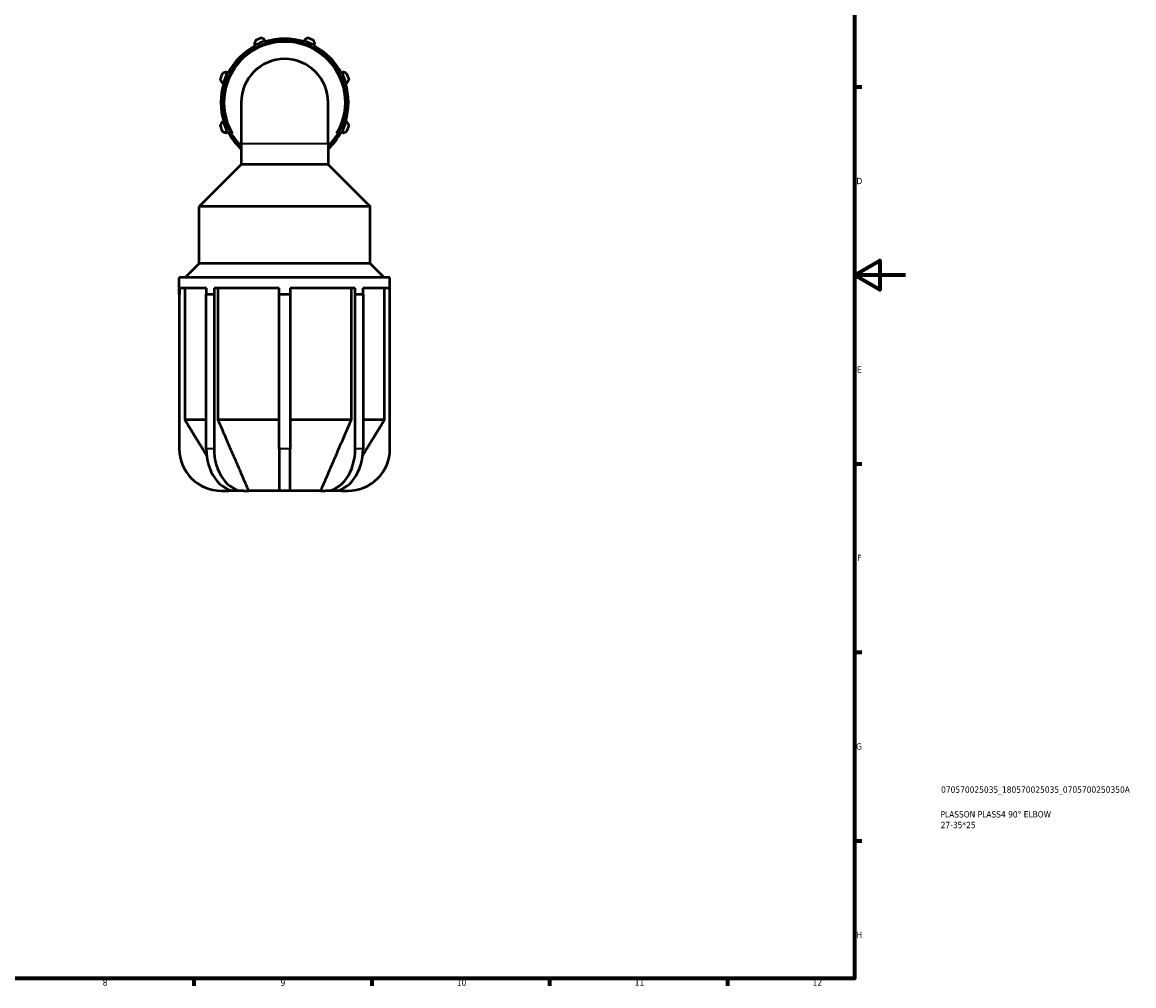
# Model space of a CAD drawing. Header units: millimetres. Extents: x 0 to 931, y 0 to 842.
# Tile 5 of 6: x 493 to 931, y 17 to 397. Entities that reach past the tile are written whole.
import ezdxf

# ---------------------------------------------------------------- set-up
doc = ezdxf.new("R2010")
doc.units = ezdxf.units.MM
for name, color, linetype, lineweight in [('Border (ISO)', 7, 'Continuous', 70), ('Title (ISO)', 7, 'Continuous', 50), ('Visible (ISO)', 7, 'Continuous', 50), ('Visible Narrow (ISO)', 7, 'Continuous', 35)]:
    doc.layers.add(name, color=color, linetype=linetype, lineweight=lineweight)
doc.styles.add('Note Text (ISO)', font='tahoma.ttf')

# ---------------------------------------------------------------- blocks, each defined once
blk = doc.blocks.new('Borders Default Border')
at = {"layer": 'Border (ISO)'}
for p, q in [((821, 371.25), (823.9, 371.25)), ((821, 222.75), (823.9, 222.75)), ((821, 148.5), (823.9, 148.5)), ((821, 74.25), (823.9, 74.25)), ((560.67, 20), (560.67, 17.1)), ((630.75, 20), (630.75, 17.1)), ((700.83, 20), (700.83, 17.1)), ((770.92, 20), (770.92, 17.1))]:
    blk.add_line(p, q, dxfattribs=at)
at = {"layer": 'Border (ISO)', "flags": 128}
for points in [[(20, 20), (20, 574), (821, 574), (821, 20), (20, 20)], [(841, 297), (821, 297), (831, 302.77), (831, 291.23), (821, 297)]]:
    blk.add_lwpolyline(points, dxfattribs=at)
at = {"layer": 'Border (ISO)', "color": 232, "true_color": 0xca0064, "char_height": 2.5, "attachment_point": 7, "style": 'Note Text (ISO)'}
for s, insert in [('D', (821.73, 332.88)), ('E', (821.94, 258.63)), ('F', (822, 184.38)), ('G', (821.61, 110.08)), ('H', (821.74, 35.88)), ('8', (524.81, 17.04)), ('9', (594.88, 17.05)), ('10', (664.29, 17.05)), ('11', (734.37, 17.1)), ('12', (804.46, 17.1))]:
    blk.add_mtext(s, dxfattribs=dict(at, insert=insert))
blk = doc.blocks.new('Title Blocks ISO')
at = {"layer": 'Title (ISO)', "color": 232, "true_color": 0xca0064, "style": 'Note Text (ISO)'}
for tag, p in [('PART_NUMBER_001', (34.08, 73.13)), ('DESCRIPTION_001', (33.84, 63.4)), ('DESCRIPTION_002', (33.91, 59.18))]:
    blk.add_attdef(tag, p, '', height=2.5, dxfattribs=at)

msp = doc.modelspace()

# ---------------------------------------------------------------- linework, layer by layer
at = {"layer": 'Visible (ISO)'}
for p, q in [((588.8318, 389.2782), (588.6695, 389.7932)), ((604.258, 389.7932), (604.0957, 389.2782)), ((584.4952, 388.0642), (584.7446, 387.5852)), ((584.7446, 387.5852), (584.8692, 387.3457)), ((588.913, 389.0207), (588.8318, 389.2782)), ((604.0957, 389.2782), (604.0145, 389.0207)), ((608.0583, 387.3457), (608.1829, 387.5852)), ((608.1829, 387.5852), (608.4323, 388.0642)), ((573.9514, 376.7921), (573.4724, 377.0414)), ((574.1909, 376.6674), (573.9514, 376.7921)), ((618.9761, 376.7921), (618.7366, 376.6674)), ((619.4551, 377.0414), (618.9761, 376.7921)), ((571.7434, 372.8672), (572.2584, 372.7048)), ((572.2584, 372.7048), (572.5159, 372.6236)), ((620.4116, 372.6236), (620.6691, 372.7048)), ((620.6691, 372.7048), (621.1841, 372.8672)), ((579.3448, 365.0729), (579.3448, 348.8729)), ((613.5827, 348.8729), (613.5827, 365.0729)), ((572.2584, 357.441), (571.7434, 357.2786)), ((572.5159, 357.5222), (572.2584, 357.441)), ((620.6691, 357.441), (620.4116, 357.5222)), ((621.1841, 357.2786), (620.6691, 357.441)), ((573.4724, 353.1044), (573.9514, 353.3537)), ((573.9514, 353.3537), (574.1909, 353.4784)), ((618.7366, 353.4784), (618.9761, 353.3537)), ((618.9761, 353.3537), (619.4551, 353.1044)), ((579.3448, 348.8729), (579.3448, 340.5929)), ((613.5827, 348.8729), (613.5827, 340.5929)), ((579.3448, 340.5929), (562.8248, 324.0729)), ((613.5827, 340.5929), (579.3448, 340.5929)), ((613.5827, 340.5929), (630.1027, 324.0729)), ((630.1027, 324.0729), (562.8248, 324.0729)), ((562.8248, 301.6729), (562.8248, 324.0729)), ((630.1027, 301.6729), (630.1027, 324.0729)), ((562.8248, 301.6729), (557.2248, 296.0729)), ((630.1027, 301.6729), (562.8248, 301.6729)), ((630.1027, 301.6729), (635.7027, 296.0729)), ((637.9637, 296.0729), (554.9637, 296.0729)), ((554.9637, 289.4329), (554.9637, 296.0729)), ((637.9637, 289.4329), (637.9637, 296.0729)), ((555.02, 289.4329), (554.9637, 289.4329)), ((554.9637, 289.4329), (554.9637, 228.6729)), ((555.02, 291.9229), (555.02, 289.4329)), ((565.6312, 291.9229), (555.02, 291.9229)), ((557.098, 291.9229), (557.098, 240.0729)), ((567.1188, 289.4329), (565.5915, 289.4329)), ((565.5915, 228.6729), (565.5915, 289.4329)), ((565.6312, 289.4329), (565.6312, 291.9229)), ((568.6462, 289.4329), (567.1188, 289.4329)), ((568.6859, 289.4329), (568.6462, 289.4329)), ((568.6462, 289.4329), (568.6462, 228.6729)), ((568.6859, 291.9229), (568.6859, 289.4329)), ((594.3037, 291.9229), (568.6859, 291.9229)), ((570.1553, 291.9229), (570.1553, 240.0729)), ((594.3037, 289.4329), (594.3037, 291.9229)), ((596.4637, 289.4329), (594.3037, 289.4329)), ((594.3037, 228.6729), (594.3037, 289.4329)), ((598.6237, 289.4329), (596.4637, 289.4329)), ((598.6237, 291.9229), (598.6237, 289.4329)), ((624.2416, 291.9229), (598.6237, 291.9229)), ((598.6237, 289.4329), (598.6237, 228.6729)), ((622.7722, 240.0729), (622.7722, 291.9229)), ((624.2416, 289.4329), (624.2416, 291.9229)), ((624.2813, 289.4329), (624.2416, 289.4329)), ((625.8087, 289.4329), (624.2813, 289.4329)), ((624.2813, 228.6729), (624.2813, 289.4329)), ((627.336, 289.4329), (625.8087, 289.4329)), ((627.2963, 291.9229), (627.2963, 289.4329)), ((637.9075, 291.9229), (627.2963, 291.9229)), ((627.336, 289.4329), (627.336, 228.6729)), ((635.8295, 240.0729), (635.8295, 291.9229)), ((637.9075, 289.4329), (637.9075, 291.9229)), ((637.9637, 289.4329), (637.9075, 289.4329)), ((637.9637, 228.6729), (637.9637, 289.4329)), ((565.5915, 240.0729), (557.098, 240.0729)), ((594.3037, 240.0729), (570.1553, 240.0729)), ((622.7722, 240.0729), (598.6237, 240.0729)), ((635.8295, 240.0729), (627.336, 240.0729)), ((594.3037, 228.6729), (594.3037, 212.0729)), ((598.6237, 212.0729), (598.6237, 228.6729)), ((571.5637, 212.0729), (574.2083, 212.0729)), ((577.3294, 212.0729), (574.2083, 212.0729)), ((580.3841, 212.0729), (577.3294, 212.0729)), ((580.3841, 212.0729), (582.2541, 212.0729)), ((594.3037, 212.0729), (582.2541, 212.0729)), ((598.6237, 212.0729), (594.3037, 212.0729)), ((610.6734, 212.0729), (598.6237, 212.0729)), ((610.6734, 212.0729), (612.5434, 212.0729)), ((615.5981, 212.0729), (612.5434, 212.0729)), ((618.7192, 212.0729), (615.5981, 212.0729)), ((618.7192, 212.0729), (621.3637, 212.0729))]:
    msp.add_line(p, q, dxfattribs=at)
for centre, radius, start, end in [((596.4637, 365.0729), 27, 109.791984, 115.208016), ((596.4637, 365.0729), 25.11, 72.5, 107.5), ((596.4637, 365.0729), 27, 64.791984, 70.208016), ((596.4637, 365.0729), 24.3, 314.787956, 225.212044), ((596.4637, 365.0729), 25.11, 117.5, 152.5), ((596.4637, 365.0729), 25.38, 107.5, 117.5), ((596.4637, 365.0729), 25.38, 62.5, 72.5), ((596.4637, 365.0729), 25.11, 27.5, 62.5), ((596.4637, 365.0729), 17.119, 0, 180), ((596.4637, 365.0729), 25.38, 152.5, 162.5), ((596.4637, 365.0729), 25.38, 17.5, 27.5), ((596.4637, 365.0729), 27, 154.791984, 160.208016), ((596.4637, 365.0729), 25.11, 162.5, 197.5), ((596.4637, 365.0729), 25.11, 342.5, 17.5), ((596.4637, 365.0729), 27, 19.791984, 25.208016), ((596.4637, 365.0729), 27, 199.791984, 205.208016), ((596.4637, 365.0729), 25.38, 197.5, 207.5), ((596.4637, 365.0729), 25.38, 332.5, 342.5), ((596.4637, 365.0729), 27, 334.791984, 340.208016), ((596.4637, 365.0729), 25.11, 207.5, 227.018694), ((596.4637, 365.0729), 25.11, 312.981306, 332.5), ((571.5637, 228.6729), 16.6, 180, 270), ((621.3637, 228.6729), 16.6, 270, 0)]:
    msp.add_arc(centre, radius, start, end, dxfattribs=at)
for centre, start_param, end_param in [((577.3294, 228.6729), 4.71238898, 6.28318531), ((580.3841, 228.6729), 4.71238898, 6.28318531), ((612.5434, 228.6729), 0, 1.57079633), ((615.5981, 228.6729), 0, 1.57079633)]:
    msp.add_ellipse(centre, major_axis=(0, -16.6), ratio=0.70710678, start_param=start_param, end_param=end_param, dxfattribs=at)
for points, weights in [([(588.6695, 389.7932), (588.0092, 390.1286), (587.3214, 390.478)], [1.00565180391, 1.0107903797, 1.01512586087]), ([(605.6061, 390.478), (604.9183, 390.1286), (604.258, 389.7932)], [1.01512586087, 1.0107903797, 1.00565180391]), ([(584.9643, 389.5016), (584.725, 388.7682), (584.4952, 388.0642)], [1.01512586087, 1.0107903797, 1.00565180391]), ([(608.4323, 388.0642), (608.2025, 388.7682), (607.9632, 389.5016)], [1.00565180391, 1.0107903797, 1.01512586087]), ([(573.4724, 377.0414), (572.7684, 376.8117), (572.035, 376.5724)], [1.00565180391, 1.0107903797, 1.01512586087]), ([(620.8925, 376.5724), (620.1591, 376.8117), (619.4551, 377.0414)], [1.01512586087, 1.0107903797, 1.00565180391]), ([(571.0587, 374.2153), (571.408, 373.5275), (571.7434, 372.8672)], [1.01512586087, 1.0107903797, 1.00565180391]), ([(621.1841, 372.8672), (621.5195, 373.5275), (621.8688, 374.2153)], [1.00565180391, 1.0107903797, 1.01512586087]), ([(571.7434, 357.2786), (571.408, 356.6183), (571.0587, 355.9305)], [1.00565180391, 1.0107903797, 1.01512586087]), ([(621.8688, 355.9305), (621.5195, 356.6183), (621.1841, 357.2786)], [1.01512586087, 1.0107903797, 1.00565180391]), ([(572.035, 353.5734), (572.7684, 353.3341), (573.4724, 353.1044)], [1.01512586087, 1.0107903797, 1.00565180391]), ([(619.4551, 353.1044), (620.1591, 353.3341), (620.8925, 353.5734)], [1.00565180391, 1.0107903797, 1.01512586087]), ([(557.098, 240.0729), (561.9606, 232.1062), (565.7573, 225.892)], [1, 1.01772796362, 1.02001324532]), ([(570.1553, 240.0729), (577.8756, 222.1855), (582.2541, 212.0729)], [1, 1.04070286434, 1]), ([(610.6734, 212.0729), (615.0519, 222.1855), (622.7722, 240.0729)], [1, 1.04070286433, 1]), ([(627.1702, 225.892), (630.9668, 232.1062), (635.8295, 240.0729)], [1.02001324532, 1.01772796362, 1]), ([(573.7142, 212.8798), (573.964, 212.4719), (574.2083, 212.0729)], [1.00297397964, 1.00154568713, 1]), ([(618.7192, 212.0729), (618.9635, 212.4719), (619.2132, 212.8798)], [1, 1.00154568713, 1.00297397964])]:
    msp.add_rational_spline(points, weights, degree=2, dxfattribs=at)
at = {"layer": 'Visible Narrow (ISO)'}
for p, q in [((579.5555, 348.8729), (613.372, 348.8729)), ((568.4934, 228.6729), (565.7442, 228.6729)), ((598.4077, 228.6729), (594.5197, 228.6729)), ((627.1833, 228.6729), (624.4341, 228.6729))]:
    msp.add_line(p, q, dxfattribs=at)
msp.add_arc((596.4637, 365.0729), 23.8, 329.395942, 210.604058, dxfattribs=at)

# ---------------------------------------------------------------- block references
msp.add_blockref('Borders Default Border', (0, 0))
msp.add_blockref('Title Blocks ISO', (821, 20)).add_auto_attribs({'PART_NUMBER_001': '070570025035_180570025035_0705700250350A', 'DESCRIPTION_001': 'PLASSON PLASS4 90° ELBOW', 'DESCRIPTION_002': '27-35*25'})

doc.saveas('drawing.dxf')
